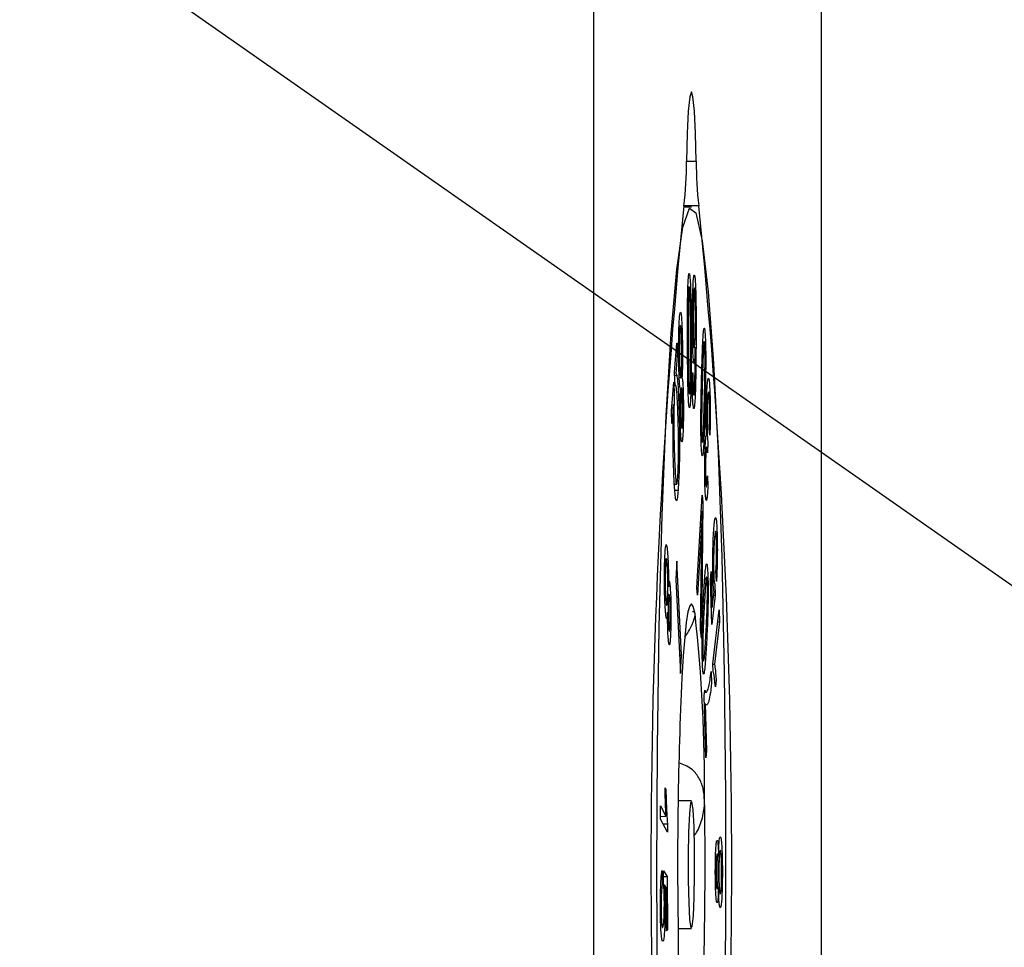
# Model space of a CAD drawing. Header units: millimetres. Extents: x 0 to 1262, y 0 to 420.
# Tile 29 of 99: x 411.81 to 416.8, y 188.74 to 193.44. Entities that reach past the tile are written whole.
import ezdxf

# ---------------------------------------------------------------- set-up
doc = ezdxf.new("R2010")
doc.units = ezdxf.units.MM
doc.layers.add('SLD-0', color=7, linetype='Continuous')
doc.styles.add('SLDTEXTSTYLE0', font='TXT', dxfattribs={"width": 0.75})
doc.styles.add('SLDTEXTSTYLE3', font='TXT', dxfattribs={"width": 0.666667})
doc.dimstyles.new('SLDDIMSTYLE6', dxfattribs={"dimtxt": 3.5, "dimasz": 3.2, "dimexe": 0, "dimexo": 0.0625, "dimgap": 0.875, "dimtad": 0, "dimtih": 1, "dimtoh": 1, "dimdec": 1, "dimlfac": 3, "dimrnd": 1e-09, "dimzin": 12, "dimdsep": 46, "dimtxsty": 'SLDTEXTSTYLE0', "dimblk1": 'NONE', "dimsah": 1, "dimcen": 0, "dimadec": 0, "dimazin": 3, "dimtfac": 1, "dimtdec": 1, "dimtmove": 0, "dimatfit": 3, "dimldrblk": 'NONE', "dimfxl": 1, "dimfrac": 2, "dimtolj": 1, "dimtzin": 12, "dimarcsym": 0})

# ---------------------------------------------------------------- blocks, each defined once
blk = doc.blocks.new('_D_13')
at = {"layer": 'SLD-0', "color": 250, "transparency": 16777216}
for p, q in [((402.5521, 200.5634), (404.1911, 199.4174)), ((404.1911, 199.4174), (423.6888, 185.7843)), ((423.6888, 185.7843), (440.1659, 185.7843))]:
    blk.add_line(p, q, dxfattribs=at)
blk.add_solid([(404.1911, 199.4174), (406.4985, 197.1329), (407.1288, 198.0344)], dxfattribs=at)
at = {"layer": 'SLD-0', "color": 250, "transparency": 16777216, "insert": (425.2763, 190.296), "char_height": 3.5, "attachment_point": 1, "style": 'SLDTEXTSTYLE3'}
blk.add_mtext('4 X M6', dxfattribs=at)
blk = doc.blocks.new('_None')

msp = doc.modelspace()

# ---------------------------------------------------------------- linework, layer by layer
at = {"color": 7, "linetype": 'Continuous', "lineweight": 25}
for p, q in [((415.871604, 364.313823), (415.871604, 174.000337)), ((414.718009, 357.62015), (414.718009, 180.694009)), ((415.18945, 192.722527), (415.239416, 192.722527)), ((415.214433, 192.490413), (415.175181, 192.490413)), ((415.25237, 192.495968), (415.176497, 192.495968)), ((415.19719, 192.086091), (415.203163, 192.085778)), ((415.204111, 192.085076), (415.203681, 192.085098)), ((415.160585, 191.885814), (415.160219, 191.885832)), ((415.129348, 191.6532), (415.140832, 191.799903)), ((415.140832, 191.799903), (415.14307, 191.735945)), ((415.194973, 191.805409), (415.198597, 191.805423)), ((415.276341, 191.784678), (415.271932, 191.784866)), ((415.14307, 191.735945), (415.135619, 191.645234)), ((415.135834, 191.736056), (415.14307, 191.735945)), ((415.131741, 191.584693), (415.129348, 191.6532)), ((415.218921, 191.650424), (415.222432, 191.65001)), ((415.113996, 191.45731), (415.125444, 191.603419)), ((415.125444, 191.603419), (415.127799, 191.536123)), ((415.129908, 191.637159), (415.140628, 191.637705)), ((415.153133, 191.625811), (415.159617, 191.62609)), ((415.161614, 191.626176), (415.166911, 191.626404)), ((415.137036, 191.581096), (415.135988, 191.581149)), ((415.166449, 191.572245), (415.166189, 191.572258)), ((415.123377, 191.488997), (415.1162, 191.39417)), ((415.120169, 191.536104), (415.127799, 191.536123)), ((415.1162, 191.39417), (415.113996, 191.45731)), ((415.123087, 191.474945), (415.12637, 191.474898)), ((415.308279, 191.33484), (415.305066, 191.365591)), ((415.298321, 191.298684), (415.295776, 191.244469)), ((415.295776, 191.244469), (415.295356, 191.251363)), ((415.2957, 191.128116), (415.298119, 191.076902)), ((415.128318, 191.085395), (415.138328, 191.085915)), ((415.130222, 191.055824), (415.147265, 191.055083)), ((415.242339, 190.560568), (415.26987, 191.030186)), ((415.273236, 190.992358), (415.265051, 190.305326)), ((415.267644, 190.992215), (415.273236, 190.992358)), ((415.26987, 191.030186), (415.273236, 190.992358)), ((415.265096, 190.948757), (415.26959, 190.947878)), ((415.265348, 190.867986), (415.245688, 190.522936)), ((415.260372, 190.868177), (415.265348, 190.867986)), ((415.261496, 190.345307), (415.267976, 190.838441)), ((415.140859, 190.69606), (415.13586, 190.603032)), ((415.165203, 190.218471), (415.140859, 190.69606)), ((415.310923, 190.599006), (415.314306, 190.642911)), ((415.314306, 190.642911), (415.320714, 190.46296)), ((415.341703, 190.592535), (415.339311, 190.646672)), ((415.13586, 190.603032), (415.160204, 190.125443)), ((415.288915, 190.604479), (415.28256, 190.604789)), ((415.318912, 190.374804), (415.310923, 190.599006)), ((415.095228, 190.569018), (415.106475, 190.569525)), ((415.245688, 190.522936), (415.242339, 190.560568)), ((415.333855, 190.581133), (415.33528, 190.523419)), ((415.33528, 190.523419), (415.318912, 190.374804)), ((415.320714, 190.46296), (415.329327, 190.539347)), ((415.327552, 190.523611), (415.33528, 190.523419)), ((415.315782, 190.462633), (415.320714, 190.46296)), ((415.323767, 190.174355), (415.355731, 190.449416)), ((415.355731, 190.449416), (415.357183, 190.387931)), ((415.265051, 190.305326), (415.261496, 190.345307)), ((415.357183, 190.387931), (415.33228, 190.17363)), ((415.348612, 190.388155), (415.357183, 190.387931)), ((415.155462, 190.21848), (415.165203, 190.218471)), ((415.160204, 190.125443), (415.165203, 190.218471)), ((415.324706, 190.134522), (415.323767, 190.174355)), ((415.323786, 190.173561), (415.33228, 190.17363)), ((415.314992, 190.136024), (415.316685, 190.074588)), ((415.339868, 190.091799), (415.336093, 190.059253)), ((415.279296, 190.01216), (415.282253, 190.041992)), ((415.287983, 189.698105), (415.279296, 190.01216)), ((415.281184, 190.031207), (415.289854, 190.031662)), ((415.280389, 189.972663), (415.285077, 189.972366)), ((415.285077, 189.972366), (415.291642, 189.734974)), ((415.28696, 189.735076), (415.291642, 189.734974)), ((415.291642, 189.734974), (415.287983, 189.698105)), ((415.081309, 189.546444), (415.085434, 189.538395)), ((415.05825, 189.388541), (415.058603, 189.455434)), ((415.058603, 189.455434), (415.085741, 189.403104)), ((415.214433, 189.48093), (415.147371, 189.48093)), ((415.058317, 189.401282), (415.085741, 189.403104)), ((415.093078, 189.321453), (415.05825, 189.388541)), ((415.093312, 189.364877), (415.093078, 189.321453)), ((415.066665, 189.127141), (415.067315, 189.057299)), ((415.073771, 189.061813), (415.074054, 189.125715)), ((415.073927, 189.096976), (415.092138, 189.09786)), ((415.074054, 189.125715), (415.092138, 189.09786)), ((415.092138, 189.09786), (415.093194, 188.827047)), ((415.088258, 189.038566), (415.078786, 189.054875)), ((415.089106, 188.821319), (415.088258, 189.038566)), ((415.089083, 188.827246), (415.093194, 188.827047)), ((415.093194, 188.827047), (415.089106, 188.821319)), ((415.147371, 188.83323), (415.214433, 188.83323))]:
    msp.add_line(p, q, dxfattribs=at)
at = {"color": 7, "linetype": 'Continuous', "lineweight": 25, "flags": 128}
for points in [[(415.239416, 192.722527), (415.235741, 192.86398), (415.229941, 192.976481), (415.222594, 193.048808), (415.214433, 193.073746), (415.206272, 193.048808), (415.198925, 192.976481), (415.193125, 192.86398), (415.18945, 192.722527)], [(415.171511, 192.387946), (415.204287, 192.484771), (415.23743, 192.461324), (415.269742, 192.318454), (415.300055, 192.061323), (415.327273, 191.699225), (415.350413, 191.245247), (415.368638, 190.715798), (415.38129, 190.130013), (415.387911, 189.509063), (415.388262, 188.875391), (415.382331, 188.251901)], [(415.043492, 188.491608), (415.03999, 189.121772), (415.042792, 189.753212), (415.051799, 190.363107), (415.066683, 190.929412), (415.086907, 191.431661), (415.111741, 191.8517), (415.140286, 192.174349), (415.171511, 192.387946)], [(415.233217, 190.429082), (415.224367, 190.465047), (415.215347, 190.478631), (415.206311, 190.469603), (415.197414, 190.438118), (415.188809, 190.384714), (415.180642, 190.310304), (415.173053, 190.216163), (415.166172, 190.1039)], [(415.218603, 188.843185), (415.224573, 188.897571), (415.228998, 188.991465), (415.231206, 189.110572), (415.230861, 189.236759), (415.228015, 189.350817), (415.223101, 189.435379), (415.216867, 189.477573), (415.210263, 189.470974), (415.204294, 189.416588), (415.199868, 189.322695), (415.19766, 189.203587), (415.198005, 189.0774), (415.200851, 188.963343), (415.205765, 188.87878), (415.211999, 188.836586), (415.218603, 188.843185)], [(415.070871, 189.36423), (415.07662, 189.364396), (415.093312, 189.364877)]]:
    msp.add_lwpolyline(points, dxfattribs=at)
at = {"color": 7, "linetype": 'Continuous', "lineweight": 25}
for centre, radius, start, end in [((413.504775, 192.705202), 1.684765, 352.86592, 0.589184), ((416.924091, 192.705202), 1.684765, 179.410816, 187.13408), ((448.468728, 189.15708), 33.459242, 174.2729373, 185.7270627), ((381.960138, 189.15708), 33.459242, 354.2729373, 5.7270627), ((407.169321, 189.543414), 8.112387, 359.5680943, 6.2677523), ((435.806754, 189.162963), 20.662018, 177.389877, 180.918083), ((394.622112, 189.151196), 20.662018, 357.389877, 0.918083), ((423.259545, 188.770746), 8.112387, 179.5680943, 186.2677523)]:
    msp.add_arc(centre, radius, start, end, dxfattribs=at)
for points, knots in [([(415.194983, 191.800317), (415.194909, 191.826943), (415.194684, 191.907334), (415.195162, 192.00853), (415.197166, 192.092307), (415.199167, 192.131965), (415.201305, 192.14952), (415.202582, 192.152214), (415.202999, 192.153094)], [0, 0, 0, 0, 0.18763089, 0.56650005, 0.69649027, 0.82783665, 0.94372094, 1, 1, 1, 1]), ([(415.202999, 192.153094), (415.203926, 192.15261), (415.205764, 192.151649), (415.208378, 192.123187), (415.210774, 192.071685), (415.212863, 191.96976), (415.213309, 191.883378), (415.213603, 191.826703)], [0, 0, 0, 0, 0.12289195, 0.24381915, 0.39132242, 0.60064475, 1, 1, 1, 1]), ([(415.219933, 191.937128), (415.220165, 191.963728), (415.220632, 192.017111), (415.222507, 192.081233), (415.22489, 192.125526), (415.227443, 192.146606), (415.229206, 192.146198), (415.230021, 192.146009)], [0, 0, 0, 0, 0.25517195, 0.51209752, 0.68202558, 0.85291827, 1, 1, 1, 1]), ([(415.230021, 192.146009), (415.23109, 192.141813), (415.233235, 192.133392), (415.235847, 192.089544), (415.237861, 192.022177), (415.238651, 191.923099), (415.238374, 191.847854), (415.238218, 191.805573)], [0, 0, 0, 0, 0.14729299, 0.29557201, 0.45898953, 0.69599647, 1, 1, 1, 1]), ([(415.203163, 192.085778), (415.202677, 192.084026), (415.201735, 192.080626), (415.200429, 192.059911), (415.199235, 192.02509), (415.198457, 191.965631), (415.198326, 191.890123), (415.198506, 191.833795), (415.198597, 191.805423)], [0, 0, 0, 0, 0.08701906, 0.16885561, 0.29466373, 0.47175882, 0.73392302, 1, 1, 1, 1]), ([(415.210018, 191.821599), (415.209893, 191.848218), (415.209644, 191.901494), (415.208972, 191.97462), (415.20787, 192.031757), (415.206407, 192.064836), (415.204997, 192.082441), (415.203872, 192.086088), (415.203265, 192.085823), (415.203163, 192.085778)], [0, 0, 0, 0, 0.24785058, 0.49606671, 0.68875265, 0.80342325, 0.89228266, 0.98186063, 1, 1, 1, 1]), ([(415.229646, 192.079148), (415.229108, 192.078928), (415.228092, 192.078512), (415.226503, 192.06112), (415.225065, 192.032827), (415.223935, 191.987898), (415.223676, 191.954121), (415.223531, 191.935179)], [0, 0, 0, 0, 0.14850693, 0.28067014, 0.50073683, 0.72000321, 1, 1, 1, 1]), ([(415.234694, 191.908651), (415.234738, 191.936132), (415.234806, 191.979179), (415.233516, 192.032599), (415.232036, 192.064215), (415.230572, 192.076431), (415.229833, 192.078599), (415.229646, 192.079148)], [0, 0, 0, 0, 0.37525962, 0.58781478, 0.80153911, 0.94977281, 1, 1, 1, 1]), ([(415.151059, 191.69021), (415.150627, 191.716215), (415.149854, 191.762649), (415.150326, 191.83324), (415.151789, 191.890917), (415.153876, 191.92753), (415.155369, 191.940552), (415.155878, 191.94499)], [0, 0, 0, 0, 0.26794157, 0.47841999, 0.68903629, 0.8940124, 1, 1, 1, 1]), ([(415.155878, 191.94499), (415.157109, 191.951729), (415.159326, 191.963863), (415.162615, 191.949295), (415.165336, 191.919259), (415.167406, 191.874776), (415.16826, 191.8392), (415.168656, 191.822733)], [0, 0, 0, 0, 0.23695094, 0.42670768, 0.61567002, 0.822109, 1, 1, 1, 1]), ([(415.165309, 191.797008), (415.16477, 191.817512), (415.163902, 191.850496), (415.161709, 191.879956), (415.159656, 191.891979), (415.158089, 191.88848), (415.157328, 191.883217), (415.157193, 191.882281)], [0, 0, 0, 0, 0.34407739, 0.5535201, 0.76354963, 0.95796586, 1, 1, 1, 1]), ([(415.227216, 191.705594), (415.226363, 191.709006), (415.224668, 191.715784), (415.222392, 191.751613), (415.220639, 191.802398), (415.219752, 191.868673), (415.219871, 191.913778), (415.219933, 191.937128)], [0, 0, 0, 0, 0.16479254, 0.32733863, 0.54874621, 0.76638508, 1, 1, 1, 1]), ([(415.223531, 191.935179), (415.223478, 191.907678), (415.223402, 191.867409), (415.224555, 191.818992), (415.225808, 191.792907), (415.227157, 191.779609), (415.227971, 191.777183), (415.228286, 191.776243)], [0, 0, 0, 0, 0.39810295, 0.58294132, 0.76862359, 0.91040851, 1, 1, 1, 1]), ([(415.228286, 191.776243), (415.228963, 191.77648), (415.23022, 191.776919), (415.231984, 191.796915), (415.233439, 191.826016), (415.234371, 191.866179), (415.234586, 191.894532), (415.234694, 191.908651)], [0, 0, 0, 0, 0.19046469, 0.35411799, 0.57116094, 0.7864443, 1, 1, 1, 1]), ([(415.157193, 191.882281), (415.156557, 191.875848), (415.15535, 191.863639), (415.154229, 191.831486), (415.153647, 191.794959), (415.153695, 191.755018), (415.154164, 191.729083), (415.154392, 191.716426)], [0, 0, 0, 0, 0.20919243, 0.39703349, 0.5775986, 0.7938688, 1, 1, 1, 1]), ([(415.26659, 191.631233), (415.267224, 191.654987), (415.269137, 191.726692), (415.272191, 191.810054), (415.27612, 191.864164), (415.278909, 191.880072), (415.281258, 191.874933), (415.282458, 191.864983), (415.282865, 191.861605)], [0, 0, 0, 0, 0.18642429, 0.56273585, 0.69356178, 0.82577077, 0.94085199, 1, 1, 1, 1]), ([(415.282865, 191.861605), (415.283684, 191.851956), (415.285292, 191.833), (415.286818, 191.781142), (415.287531, 191.710092), (415.286517, 191.60224), (415.284672, 191.524197), (415.283514, 191.475205)], [0, 0, 0, 0, 0.12654098, 0.24858756, 0.40221558, 0.62473334, 1, 1, 1, 1]), ([(415.162557, 191.631386), (415.163194, 191.637882), (415.164382, 191.64999), (415.165444, 191.682165), (415.166027, 191.718034), (415.166001, 191.758048), (415.165536, 191.784203), (415.165309, 191.797008)], [0, 0, 0, 0, 0.21079478, 0.39292673, 0.57239359, 0.79063671, 1, 1, 1, 1]), ([(415.168656, 191.822733), (415.169096, 191.796697), (415.169808, 191.754584), (415.16942, 191.693411), (415.168382, 191.65253), (415.167324, 191.633741), (415.166911, 191.626404)], [0, 0, 0, 0, 0.37936764, 0.61361094, 0.84912472, 1, 1, 1, 1]), ([(415.198882, 191.53436), (415.198164, 191.557677), (415.196731, 191.60421), (415.19555, 191.695463), (415.195194, 191.761212), (415.194983, 191.800317)], [0, 0, 0, 0, 0.28927825, 0.57729595, 1, 1, 1, 1]), ([(415.198597, 191.805423), (415.198719, 191.7788), (415.198965, 191.72552), (415.199625, 191.652757), (415.200711, 191.595873), (415.202156, 191.563016), (415.203552, 191.54525), (415.204703, 191.541127), (415.205343, 191.541467), (415.205484, 191.541542)], [0, 0, 0, 0, 0.24730308, 0.49493233, 0.68351994, 0.79869444, 0.88654853, 0.97499115, 1, 1, 1, 1]), ([(415.205484, 191.541542), (415.205962, 191.543247), (415.206889, 191.546559), (415.208188, 191.567043), (415.209366, 191.601393), (415.210141, 191.66062), (415.210278, 191.736115), (415.210105, 191.792964), (415.210018, 191.821599)], [0, 0, 0, 0, 0.08567378, 0.166413, 0.2932217, 0.46574339, 0.73089314, 1, 1, 1, 1]), ([(415.213603, 191.826703), (415.213675, 191.800081), (415.213894, 191.719706), (415.213424, 191.618367), (415.211408, 191.53463), (415.209425, 191.494666), (415.207281, 191.477255), (415.206008, 191.474536), (415.205583, 191.47363)], [0, 0, 0, 0, 0.18750653, 0.56610014, 0.69650756, 0.82829005, 0.94277041, 1, 1, 1, 1]), ([(415.238218, 191.805573), (415.238048, 191.779132), (415.237534, 191.699346), (415.236238, 191.597723), (415.233257, 191.518605), (415.230748, 191.482594), (415.228219, 191.468074), (415.226751, 191.469298), (415.226141, 191.469807)], [0, 0, 0, 0, 0.17687205, 0.53371154, 0.67396412, 0.81482655, 0.92304679, 1, 1, 1, 1]), ([(415.281235, 191.801219), (415.280777, 191.804339), (415.279886, 191.810407), (415.278225, 191.805351), (415.276284, 191.787203), (415.274018, 191.743326), (415.271912, 191.678251), (415.270555, 191.626845), (415.269871, 191.600945)], [0, 0, 0, 0, 0.08510732, 0.16554854, 0.29044569, 0.46424172, 0.73007559, 1, 1, 1, 1]), ([(415.280259, 191.505199), (415.280853, 191.529404), (415.282041, 191.577854), (415.283353, 191.647748), (415.283927, 191.708013), (415.283519, 191.750957), (415.282774, 191.780028), (415.281894, 191.794477), (415.281343, 191.800118), (415.281235, 191.801219)], [0, 0, 0, 0, 0.24632205, 0.49304909, 0.68497607, 0.80166189, 0.88972363, 0.97848423, 1, 1, 1, 1]), ([(415.234569, 191.780614), (415.233873, 191.763753), (415.232643, 191.733909), (415.229976, 191.706834), (415.228162, 191.706019), (415.227216, 191.705594)], [0, 0, 0, 0, 0.38323031, 0.67832138, 1, 1, 1, 1]), ([(415.23199, 191.599222), (415.232586, 191.623779), (415.23358, 191.664716), (415.234219, 191.72688), (415.234452, 191.762661), (415.234569, 191.780614)], [0, 0, 0, 0, 0.42757829, 0.71278051, 1, 1, 1, 1]), ([(415.159419, 191.568993), (415.1583, 191.571048), (415.156255, 191.574806), (415.153748, 191.607245), (415.152084, 191.646641), (415.151384, 191.676403), (415.151059, 191.69021)], [0, 0, 0, 0, 0.29689621, 0.54295635, 0.78798034, 1, 1, 1, 1]), ([(415.154392, 191.716426), (415.154829, 191.699096), (415.155594, 191.668671), (415.157577, 191.637656), (415.159549, 191.623565), (415.161292, 191.623175), (415.162193, 191.629026), (415.162557, 191.631386)], [0, 0, 0, 0, 0.2885657, 0.50661345, 0.7248176, 0.88900779, 1, 1, 1, 1]), ([(415.135619, 191.645234), (415.136318, 191.645435), (415.137505, 191.645777), (415.139182, 191.643153), (415.140145, 191.639526), (415.140628, 191.637705)], [0, 0, 0, 0, 0.41627324, 0.70696136, 1, 1, 1, 1]), ([(415.226141, 191.469807), (415.225154, 191.473566), (415.223365, 191.480375), (415.22125, 191.511793), (415.219701, 191.555527), (415.219023, 191.60417), (415.218948, 191.638012), (415.218921, 191.650424)], [0, 0, 0, 0, 0.22707906, 0.41120715, 0.59476003, 0.85137522, 1, 1, 1, 1]), ([(415.222432, 191.65001), (415.22247, 191.643378), (415.222546, 191.630109), (415.222766, 191.604004), (415.223214, 191.586179), (415.22351, 191.574423)], [0, 0, 0, 0, 0.2538574, 0.50791341, 1, 1, 1, 1]), ([(415.146532, 191.443446), (415.145694, 191.465045), (415.143815, 191.513451), (415.13977, 191.568463), (415.13537, 191.591999), (415.132694, 191.58661), (415.131741, 191.584693)], [0, 0, 0, 0, 0.24075862, 0.53958318, 0.83614498, 1, 1, 1, 1]), ([(415.140628, 191.637705), (415.141964, 191.628977), (415.145154, 191.608142), (415.148642, 191.552043), (415.150414, 191.505483), (415.15104, 191.489036)], [0, 0, 0, 0, 0.31799899, 0.75908201, 1, 1, 1, 1]), ([(415.166911, 191.626404), (415.167871, 191.623927), (415.169568, 191.619549), (415.171605, 191.592314), (415.17283, 191.561481), (415.173349, 191.539307), (415.173569, 191.529876)], [0, 0, 0, 0, 0.32301476, 0.57072135, 0.81741781, 1, 1, 1, 1]), ([(415.226711, 191.536354), (415.227269, 191.536358), (415.22839, 191.536366), (415.230071, 191.55349), (415.231201, 191.576594), (415.231799, 191.593769), (415.23199, 191.599222)], [0, 0, 0, 0, 0.25198389, 0.50597907, 0.84312697, 1, 1, 1, 1]), ([(415.262975, 191.361771), (415.262962, 191.388815), (415.262935, 191.44279), (415.264308, 191.533767), (415.265735, 191.594723), (415.26659, 191.631233)], [0, 0, 0, 0, 0.28710977, 0.57300864, 1, 1, 1, 1]), ([(415.269871, 191.600945), (415.269278, 191.576735), (415.268092, 191.528276), (415.266769, 191.458576), (415.26619, 191.39874), (415.266573, 191.355869), (415.267324, 191.326786), (415.26822, 191.311594), (415.268797, 191.305673), (415.268924, 191.304369)], [0, 0, 0, 0, 0.24545744, 0.49129742, 0.68145748, 0.79566882, 0.88496385, 0.97465322, 1, 1, 1, 1]), ([(415.292324, 191.528503), (415.29324, 191.549352), (415.294905, 191.587271), (415.298344, 191.618732), (415.301628, 191.626776), (415.304509, 191.615925), (415.305968, 191.598486), (415.30661, 191.590812)], [0, 0, 0, 0, 0.25965543, 0.47223918, 0.68462554, 0.86121579, 1, 1, 1, 1]), ([(415.30661, 191.590812), (415.307485, 191.57602), (415.309095, 191.548812), (415.310157, 191.491631), (415.310308, 191.433615), (415.309589, 191.379808), (415.308669, 191.348222), (415.308279, 191.33484)], [0, 0, 0, 0, 0.2316017, 0.42597374, 0.61946178, 0.83877411, 1, 1, 1, 1]), ([(415.158105, 191.414397), (415.157788, 191.433246), (415.157243, 191.465609), (415.157551, 191.514055), (415.158395, 191.546829), (415.15915, 191.563177), (415.159419, 191.568993)], [0, 0, 0, 0, 0.35334079, 0.60665093, 0.86004884, 1, 1, 1, 1]), ([(415.163781, 191.568376), (415.163294, 191.563541), (415.162314, 191.553816), (415.1614, 191.527711), (415.160933, 191.498256), (415.160961, 191.467878), (415.1613, 191.44863), (415.161461, 191.439466)], [0, 0, 0, 0, 0.20478814, 0.41191119, 0.59934295, 0.80925234, 1, 1, 1, 1]), ([(415.170245, 191.501888), (415.169845, 191.51742), (415.169188, 191.542887), (415.167512, 191.566463), (415.165891, 191.576518), (415.164599, 191.573666), (415.163942, 191.569419), (415.163781, 191.568376)], [0, 0, 0, 0, 0.32679305, 0.53582781, 0.7454804, 0.93746608, 1, 1, 1, 1]), ([(415.22351, 191.574423), (415.223725, 191.569141), (415.224226, 191.556855), (415.225299, 191.541643), (415.226235, 191.538135), (415.226711, 191.536354)], [0, 0, 0, 0, 0.27068713, 0.62962663, 1, 1, 1, 1]), ([(415.304561, 191.534958), (415.303932, 191.541696), (415.302747, 191.554387), (415.30071, 191.554241), (415.298742, 191.544399), (415.296868, 191.521799), (415.295909, 191.498947), (415.295426, 191.487441)], [0, 0, 0, 0, 0.20266468, 0.38170081, 0.56404646, 0.78051079, 1, 1, 1, 1]), ([(415.122016, 191.405071), (415.122178, 191.419331), (415.122421, 191.440816), (415.122945, 191.468434), (415.123233, 191.482138), (415.123377, 191.488997)], [0, 0, 0, 0, 0.4964621, 0.74801138, 1, 1, 1, 1]), ([(415.127799, 191.536123), (415.12763, 191.530279), (415.127292, 191.518589), (415.126783, 191.498377), (415.126521, 191.483469), (415.12637, 191.474898)], [0, 0, 0, 0, 0.29819256, 0.59653497, 1, 1, 1, 1]), ([(415.15104, 191.489036), (415.151756, 191.465936), (415.15355, 191.40805), (415.154705, 191.311252), (415.15403, 191.211545), (415.151835, 191.130374), (415.149254, 191.081909), (415.147594, 191.059527), (415.147265, 191.055083)], [0, 0, 0, 0, 0.16290628, 0.4082098, 0.58615372, 0.76399978, 0.95314008, 1, 1, 1, 1]), ([(415.167913, 191.373896), (415.168392, 191.378721), (415.169354, 191.388416), (415.170251, 191.414429), (415.170738, 191.444408), (415.17074, 191.474767), (415.170394, 191.493719), (415.170245, 191.501888)], [0, 0, 0, 0, 0.20377619, 0.40953588, 0.60045959, 0.82776628, 1, 1, 1, 1]), ([(415.173569, 191.529876), (415.173983, 191.503402), (415.17467, 191.459424), (415.173925, 191.396298), (415.172491, 191.349788), (415.170706, 191.323795), (415.169565, 191.314116), (415.169247, 191.311418)], [0, 0, 0, 0, 0.31223451, 0.51870152, 0.72519705, 0.92339318, 1, 1, 1, 1]), ([(415.205583, 191.47363), (415.204587, 191.474063), (415.202649, 191.474905), (415.20033, 191.50119), (415.199307, 191.524607), (415.198882, 191.53436)], [0, 0, 0, 0, 0.38127696, 0.74229553, 1, 1, 1, 1]), ([(415.268924, 191.304369), (415.269391, 191.301302), (415.270303, 191.295302), (415.271972, 191.30077), (415.27392, 191.320103), (415.276157, 191.36439), (415.278257, 191.429117), (415.279589, 191.479716), (415.280259, 191.505199)], [0, 0, 0, 0, 0.08649737, 0.16921872, 0.29237537, 0.47235822, 0.73426662, 1, 1, 1, 1]), ([(415.291624, 191.334313), (415.291136, 191.348302), (415.290185, 191.375566), (415.290059, 191.429516), (415.290765, 191.481843), (415.291828, 191.513646), (415.292324, 191.528503)], [0, 0, 0, 0, 0.2367794, 0.4614651, 0.7484274, 1, 1, 1, 1]), ([(415.305066, 191.365591), (415.305647, 191.390423), (415.306546, 191.428811), (415.306557, 191.481298), (415.305849, 191.51237), (415.305092, 191.527114), (415.304636, 191.533859), (415.304561, 191.534958)], [0, 0, 0, 0, 0.4350113, 0.67247245, 0.8217523, 0.97093962, 1, 1, 1, 1]), ([(415.12637, 191.474898), (415.126118, 191.448259), (415.125532, 191.386266), (415.126561, 191.296213), (415.128183, 191.242412), (415.12887, 191.219606)], [0, 0, 0, 0, 0.30269634, 0.70441125, 1, 1, 1, 1]), ([(415.149474, 191.239009), (415.149515, 191.266162), (415.149606, 191.327672), (415.148091, 191.396164), (415.146837, 191.434203), (415.146532, 191.443446)], [0, 0, 0, 0, 0.37433143, 0.84796587, 1, 1, 1, 1]), ([(415.161461, 191.439466), (415.16177, 191.427253), (415.162348, 191.404462), (415.163855, 191.380147), (415.16543, 191.368329), (415.166851, 191.367292), (415.167595, 191.371917), (415.167913, 191.373896)], [0, 0, 0, 0, 0.26035478, 0.48587631, 0.71164136, 0.87659627, 1, 1, 1, 1]), ([(415.283514, 191.475205), (415.282881, 191.451437), (415.280972, 191.379694), (415.277912, 191.296417), (415.273986, 191.242305), (415.271197, 191.226075), (415.268835, 191.23085), (415.267629, 191.240943), (415.267223, 191.244339)], [0, 0, 0, 0, 0.18626086, 0.56221579, 0.69283852, 0.82486595, 0.94106861, 1, 1, 1, 1]), ([(415.295426, 191.487441), (415.294822, 191.468196), (415.293866, 191.437793), (415.293769, 191.389091), (415.294308, 191.35259), (415.29525, 191.330327), (415.295871, 191.321124), (415.296013, 191.319031)], [0, 0, 0, 0, 0.35153917, 0.55533963, 0.7597944, 0.94537754, 1, 1, 1, 1]), ([(415.125047, 191.157658), (415.124327, 191.180698), (415.122641, 191.234659), (415.121617, 191.321649), (415.121902, 191.381286), (415.122016, 191.405071)], [0, 0, 0, 0, 0.30938389, 0.72455985, 1, 1, 1, 1]), ([(415.169247, 191.311418), (415.168184, 191.305457), (415.166256, 191.294641), (415.163372, 191.30669), (415.160961, 191.332485), (415.159157, 191.370568), (415.15843, 191.400881), (415.158105, 191.414397)], [0, 0, 0, 0, 0.23686614, 0.42970453, 0.62181381, 0.83137075, 1, 1, 1, 1]), ([(415.267223, 191.244339), (415.26635, 191.254555), (415.264664, 191.274257), (415.263366, 191.319774), (415.263088, 191.349592), (415.262975, 191.361771)], [0, 0, 0, 0, 0.38917458, 0.75051883, 1, 1, 1, 1]), ([(415.284239, 191.267788), (415.285093, 191.286012), (415.286506, 191.316159), (415.289273, 191.335455), (415.290863, 191.334683), (415.291624, 191.334313)], [0, 0, 0, 0, 0.44329862, 0.73331487, 1, 1, 1, 1]), ([(415.296013, 191.319031), (415.296312, 191.315526), (415.296823, 191.309525), (415.29761, 191.303277), (415.298084, 191.300218), (415.298321, 191.298684)], [0, 0, 0, 0, 0.41195277, 0.70518245, 1, 1, 1, 1]), ([(415.145179, 191.1181), (415.145742, 191.126011), (415.147173, 191.146086), (415.148862, 191.186961), (415.149287, 191.223102), (415.149474, 191.239009)], [0, 0, 0, 0, 0.2669542, 0.67736527, 1, 1, 1, 1]), ([(415.285726, 191.032703), (415.28493, 191.046148), (415.283389, 191.072196), (415.282381, 191.126708), (415.282237, 191.182049), (415.282963, 191.230341), (415.283875, 191.257089), (415.284239, 191.267788)], [0, 0, 0, 0, 0.22800437, 0.44174546, 0.63667012, 0.85467545, 1, 1, 1, 1]), ([(415.295356, 191.251363), (415.294751, 191.258501), (415.293622, 191.271838), (415.291661, 191.277092), (415.289866, 191.270213), (415.288286, 191.252246), (415.287533, 191.234579), (415.287146, 191.225499)], [0, 0, 0, 0, 0.22610985, 0.42244347, 0.61923743, 0.80428916, 1, 1, 1, 1]), ([(415.12887, 191.219606), (415.129731, 191.198462), (415.131765, 191.148522), (415.135374, 191.097888), (415.139254, 191.080791), (415.142409, 191.087916), (415.144235, 191.107813), (415.145179, 191.1181)], [0, 0, 0, 0, 0.21907554, 0.51745184, 0.67447481, 0.83171456, 1, 1, 1, 1]), ([(415.287146, 191.225499), (415.286678, 191.210525), (415.285922, 191.186341), (415.285849, 191.147209), (415.286312, 191.116616), (415.28712, 191.098114), (415.287649, 191.090086), (415.287762, 191.088359)], [0, 0, 0, 0, 0.33492833, 0.54093838, 0.74727263, 0.94563069, 1, 1, 1, 1]), ([(415.133618, 191.020575), (415.132342, 191.032179), (415.130134, 191.052265), (415.127267, 191.100493), (415.125851, 191.136973), (415.125047, 191.157658)], [0, 0, 0, 0, 0.37201328, 0.64393147, 1, 1, 1, 1]), ([(415.287762, 191.088359), (415.288274, 191.082756), (415.289272, 191.071811), (415.291107, 191.071014), (415.293143, 191.084002), (415.294632, 191.106843), (415.295486, 191.123843), (415.2957, 191.128116)], [0, 0, 0, 0, 0.19331139, 0.37754929, 0.58931729, 0.89675761, 1, 1, 1, 1]), ([(415.147265, 191.055083), (415.146048, 191.041393), (415.143607, 191.013928), (415.13923, 190.996936), (415.135827, 191.005737), (415.133988, 191.018091), (415.133618, 191.020575)], [0, 0, 0, 0, 0.29464569, 0.59110986, 0.91777111, 1, 1, 1, 1]), ([(415.298119, 191.076902), (415.297079, 191.058498), (415.295291, 191.026857), (415.292023, 191.00254), (415.289029, 191.001622), (415.286935, 191.017144), (415.285959, 191.029709), (415.285726, 191.032703)], [0, 0, 0, 0, 0.30489848, 0.52419356, 0.74463308, 0.93914597, 1, 1, 1, 1]), ([(415.26959, 190.947878), (415.269106, 190.938243), (415.268177, 190.91974), (415.26676, 190.893144), (415.265819, 190.876374), (415.265348, 190.867986)], [0, 0, 0, 0, 0.3518999, 0.6758565, 1, 1, 1, 1]), ([(415.267976, 190.838441), (415.268151, 190.851366), (415.268487, 190.876174), (415.269027, 190.912651), (415.269402, 190.936134), (415.26959, 190.947878)], [0, 0, 0, 0, 0.35225205, 0.67606999, 1, 1, 1, 1]), ([(415.32881, 190.863023), (415.330026, 190.876792), (415.332464, 190.904418), (415.33637, 190.918513), (415.339776, 190.912691), (415.34242, 190.889358), (415.343821, 190.8619), (415.344458, 190.845198), (415.344573, 190.842193)], [0, 0, 0, 0, 0.2396244, 0.48075343, 0.66376685, 0.81535565, 0.96678016, 1, 1, 1, 1]), ([(415.324481, 190.601124), (415.324019, 190.6177), (415.323111, 190.650223), (415.323092, 190.706177), (415.323866, 190.761717), (415.32574, 190.818119), (415.327722, 190.847105), (415.32881, 190.863023)], [0, 0, 0, 0, 0.18228545, 0.35765644, 0.53377261, 0.74397887, 1, 1, 1, 1]), ([(415.341697, 190.803541), (415.34125, 190.813387), (415.340409, 190.831885), (415.338437, 190.846364), (415.336053, 190.849154), (415.333466, 190.835352), (415.331905, 190.81675), (415.331177, 190.808064)], [0, 0, 0, 0, 0.17289585, 0.32481691, 0.52792349, 0.77956927, 1, 1, 1, 1]), ([(415.344573, 190.842193), (415.345143, 190.822208), (415.34618, 190.785819), (415.346206, 190.724813), (415.345331, 190.670177), (415.343697, 190.6256), (415.342309, 190.602589), (415.341703, 190.592535)], [0, 0, 0, 0, 0.23786812, 0.43309233, 0.62779462, 0.83738032, 1, 1, 1, 1]), ([(415.331177, 190.808064), (415.330041, 190.790957), (415.328359, 190.765613), (415.327213, 190.715828), (415.327033, 190.676913), (415.327503, 190.646563), (415.327991, 190.631442), (415.328144, 190.626706)], [0, 0, 0, 0, 0.38158479, 0.56531136, 0.7497362, 0.92162377, 1, 1, 1, 1]), ([(415.339311, 190.646672), (415.340152, 190.662343), (415.341467, 190.686851), (415.342433, 190.730984), (415.342594, 190.769793), (415.341994, 190.792361), (415.341697, 190.803541)], [0, 0, 0, 0, 0.37210023, 0.58190659, 0.79288107, 1, 1, 1, 1]), ([(415.079342, 190.693481), (415.080102, 190.713023), (415.081476, 190.748322), (415.084551, 190.77509), (415.087647, 190.78234), (415.09069, 190.771368), (415.09248, 190.753061), (415.093326, 190.744417)], [0, 0, 0, 0, 0.23672567, 0.42759776, 0.61793716, 0.81962347, 1, 1, 1, 1]), ([(415.093326, 190.744417), (415.094506, 190.728909), (415.09642, 190.703749), (415.098032, 190.650099), (415.098491, 190.605877), (415.098245, 190.579144), (415.098153, 190.569082)], [0, 0, 0, 0, 0.38098635, 0.61810088, 0.85626046, 1, 1, 1, 1]), ([(415.083591, 190.436341), (415.082422, 190.452026), (415.080333, 190.480059), (415.078471, 190.541845), (415.077824, 190.604373), (415.078325, 190.657027), (415.079082, 190.684155), (415.079342, 190.693481)], [0, 0, 0, 0, 0.26927778, 0.48126584, 0.69355319, 0.89465083, 1, 1, 1, 1]), ([(415.091493, 190.68556), (415.090595, 190.694245), (415.08902, 190.709483), (415.08646, 190.711187), (415.084457, 190.699455), (415.083083, 190.679753), (415.082568, 190.665023), (415.082362, 190.65914)], [0, 0, 0, 0, 0.2906917, 0.51003976, 0.72991921, 0.89212201, 1, 1, 1, 1]), ([(415.082362, 190.65914), (415.082062, 190.646663), (415.081487, 190.622787), (415.081636, 190.583939), (415.082348, 190.548758), (415.083637, 190.51801), (415.084811, 190.50315), (415.085403, 190.495657)], [0, 0, 0, 0, 0.20989149, 0.40165468, 0.58403072, 0.79024191, 1, 1, 1, 1]), ([(415.094554, 190.522734), (415.094853, 190.535304), (415.095411, 190.558834), (415.095209, 190.599396), (415.094406, 190.636805), (415.093031, 190.666256), (415.091955, 190.679759), (415.091493, 190.68556)], [0, 0, 0, 0, 0.21181741, 0.39650898, 0.61638365, 0.83522443, 1, 1, 1, 1]), ([(415.277776, 190.533611), (415.278814, 190.551432), (415.281947, 190.605225), (415.286371, 190.661948), (415.291056, 190.685473), (415.293963, 190.681439), (415.296069, 190.660469), (415.297006, 190.642827), (415.297326, 190.636805)], [0, 0, 0, 0, 0.18618119, 0.56199417, 0.69280788, 0.82502276, 0.94027427, 1, 1, 1, 1]), ([(415.098153, 190.569082), (415.099084, 190.579023), (415.100683, 190.596103), (415.103308, 190.595274), (415.105125, 190.583788), (415.106127, 190.5732), (415.106475, 190.569525)], [0, 0, 0, 0, 0.35560251, 0.61097279, 0.86497486, 1, 1, 1, 1]), ([(415.294674, 190.591704), (415.294305, 190.597728), (415.293586, 190.609466), (415.291965, 190.616064), (415.289861, 190.612755), (415.286923, 190.588376), (415.283686, 190.54213), (415.281416, 190.502662), (415.280271, 190.482762)], [0, 0, 0, 0, 0.08485067, 0.16533057, 0.28575028, 0.45511377, 0.72525633, 1, 1, 1, 1]), ([(415.288173, 190.32178), (415.28918, 190.340327), (415.291196, 190.377445), (415.29376, 190.433672), (415.295426, 190.486174), (415.295857, 190.529107), (415.295715, 190.561152), (415.295164, 190.580712), (415.294756, 190.589867), (415.294674, 190.591704)], [0, 0, 0, 0, 0.24594926, 0.49220391, 0.68682721, 0.80144633, 0.88924873, 0.97778161, 1, 1, 1, 1]), ([(415.297326, 190.636805), (415.297916, 190.621954), (415.299073, 190.592832), (415.29951, 190.533102), (415.298791, 190.460915), (415.295779, 190.367939), (415.292609, 190.308199), (415.290648, 190.271259)], [0, 0, 0, 0, 0.12811801, 0.25124445, 0.40686546, 0.63323075, 1, 1, 1, 1]), ([(415.329327, 190.539347), (415.328751, 190.542857), (415.327257, 190.55196), (415.325563, 190.573961), (415.32473, 190.594874), (415.324481, 190.601124)], [0, 0, 0, 0, 0.30555667, 0.7924861, 1, 1, 1, 1]), ([(415.328144, 190.626706), (415.328614, 190.616358), (415.329525, 190.596268), (415.33148, 190.58131), (415.332948, 190.579511), (415.333732, 190.580913), (415.333855, 190.581133)], [0, 0, 0, 0, 0.32735278, 0.63549341, 0.9426878, 1, 1, 1, 1]), ([(415.106475, 190.569525), (415.107456, 190.5564), (415.109217, 190.532832), (415.110766, 190.480509), (415.111333, 190.427184), (415.110911, 190.380597), (415.110221, 190.355925), (415.109966, 190.346817)], [0, 0, 0, 0, 0.26136584, 0.46932225, 0.67717537, 0.88081591, 1, 1, 1, 1]), ([(415.085403, 190.495657), (415.086308, 190.486953), (415.08789, 190.471725), (415.090453, 190.470344), (415.09247, 190.482129), (415.09383, 190.502287), (415.094352, 190.517031), (415.094554, 190.522734)], [0, 0, 0, 0, 0.29166074, 0.51031741, 0.72909547, 0.89521817, 1, 1, 1, 1]), ([(415.104729, 190.509), (415.10385, 190.517171), (415.102464, 190.53005), (415.100349, 190.527954), (415.098817, 190.516314), (415.097938, 190.499663), (415.097584, 190.489234), (415.097506, 190.486945)], [0, 0, 0, 0, 0.3529008, 0.55619628, 0.76019483, 0.94736002, 1, 1, 1, 1]), ([(415.106936, 190.380829), (415.107162, 190.389981), (415.107615, 190.408381), (415.107504, 190.440895), (415.106882, 190.47215), (415.105827, 190.495066), (415.105028, 190.505205), (415.104729, 190.509)], [0, 0, 0, 0, 0.20008495, 0.40231487, 0.632473, 0.8624477, 1, 1, 1, 1]), ([(415.269321, 190.30683), (415.269815, 190.332174), (415.270802, 190.382763), (415.273811, 190.458124), (415.27629, 190.505319), (415.277776, 190.533611)], [0, 0, 0, 0, 0.28679281, 0.57246575, 1, 1, 1, 1]), ([(415.097506, 190.486945), (415.097275, 190.477489), (415.096811, 190.458486), (415.096917, 190.427221), (415.097483, 190.398284), (415.098474, 190.374661), (415.099348, 190.363488), (415.099756, 190.358285)], [0, 0, 0, 0, 0.20471216, 0.41142261, 0.60133911, 0.81433839, 1, 1, 1, 1]), ([(415.233217, 190.429082), (415.231754, 190.434733), (415.230113, 190.44107), (415.221749, 190.43844), (415.220843, 190.438156)], [0, 0, 0, 0, 0.89169183, 1, 1, 1, 1]), ([(415.280271, 190.482762), (415.279265, 190.464194), (415.277252, 190.427034), (415.274676, 190.371028), (415.27302, 190.318654), (415.272573, 190.275858), (415.272724, 190.243879), (415.273271, 190.22372), (415.273697, 190.214263), (415.273793, 190.212118)], [0, 0, 0, 0, 0.24516665, 0.4906526, 0.68419937, 0.79748122, 0.88550107, 0.97402819, 1, 1, 1, 1]), ([(415.094041, 190.437063), (415.093015, 190.425128), (415.091172, 190.40371), (415.088021, 190.40251), (415.085565, 190.415729), (415.084168, 190.430316), (415.083591, 190.436341)], [0, 0, 0, 0, 0.31832597, 0.57123997, 0.82290425, 1, 1, 1, 1]), ([(415.097897, 190.29972), (415.09705, 190.310938), (415.095595, 190.33023), (415.094309, 190.372192), (415.093943, 190.407834), (415.094016, 190.429442), (415.094041, 190.437063)], [0, 0, 0, 0, 0.35305884, 0.60722088, 0.8614725, 1, 1, 1, 1]), ([(415.181385, 190.310853), (415.18796, 190.32067), (415.208353, 190.351118), (415.228303, 190.394368), (415.234611, 190.420249), (415.233314, 190.428465), (415.233217, 190.429082)], [0, 0, 0, 0, 0.185689, 0.57588299, 0.96812133, 1, 1, 1, 1]), ([(415.109966, 190.346817), (415.109304, 190.329557), (415.108105, 190.298334), (415.105398, 190.274892), (415.102671, 190.267909), (415.100072, 190.277647), (415.098566, 190.29293), (415.097897, 190.29972)], [0, 0, 0, 0, 0.24042275, 0.43493638, 0.62856543, 0.8349609, 1, 1, 1, 1]), ([(415.099756, 190.358285), (415.10039, 190.352178), (415.101578, 190.340737), (415.103559, 190.338998), (415.105208, 190.348022), (415.106337, 190.364049), (415.106765, 190.376033), (415.106936, 190.380829)], [0, 0, 0, 0, 0.26143871, 0.48984305, 0.71869013, 0.88739945, 1, 1, 1, 1]), ([(415.271073, 190.1678), (415.270441, 190.183612), (415.269223, 190.214075), (415.268896, 190.26567), (415.2692, 190.295154), (415.269321, 190.30683)], [0, 0, 0, 0, 0.3946089, 0.7602649, 1, 1, 1, 1]), ([(415.273793, 190.212118), (415.274145, 190.206345), (415.274849, 190.194808), (415.276466, 190.187939), (415.278608, 190.191583), (415.281554, 190.216632), (415.284779, 190.26295), (415.287035, 190.302065), (415.288173, 190.32178)], [0, 0, 0, 0, 0.0812964, 0.16243102, 0.28573853, 0.45845044, 0.72703734, 1, 1, 1, 1]), ([(415.290648, 190.271259), (415.289611, 190.253431), (415.286479, 190.199622), (415.282054, 190.142749), (415.277361, 190.119227), (415.274439, 190.123084), (415.272329, 190.144192), (415.27139, 190.161836), (415.271073, 190.1678)], [0, 0, 0, 0, 0.18594303, 0.56123155, 0.69246729, 0.82508372, 0.94086916, 1, 1, 1, 1]), ([(415.33228, 190.17363), (415.333589, 190.163727), (415.335601, 190.148511), (415.338097, 190.119139), (415.339276, 190.100942), (415.339868, 190.091799)], [0, 0, 0, 0, 0.48122957, 0.73936517, 1, 1, 1, 1]), ([(415.282253, 190.041992), (415.283641, 190.038492), (415.287813, 190.027973), (415.294842, 190.034506), (415.304557, 190.059705), (415.311088, 190.107469), (415.314992, 190.136024)], [0, 0, 0, 0, 0.125293, 0.37643851, 0.6272031, 1, 1, 1, 1]), ([(415.336093, 190.059253), (415.33491, 190.073668), (415.332626, 190.10152), (415.328754, 190.129036), (415.326076, 190.132666), (415.324706, 190.134522)], [0, 0, 0, 0, 0.3438515, 0.66434385, 1, 1, 1, 1]), ([(415.316685, 190.074588), (415.315412, 190.063448), (415.311589, 190.03), (415.304819, 189.993876), (415.295518, 189.961773), (415.288893, 189.968495), (415.285077, 189.972366)], [0, 0, 0, 0, 0.12945563, 0.38866201, 0.64786666, 1, 1, 1, 1]), ([(415.281477, 189.482262), (415.279847, 189.50303), (415.276461, 189.546167), (415.252686, 189.601457), (415.212501, 189.650926), (415.173355, 189.66523), (415.150818, 189.673466)], [0, 0, 0, 0, 0.20499091, 0.42578154, 0.66941998, 1, 1, 1, 1]), ([(415.085741, 189.403104), (415.084865, 189.424197), (415.08352, 189.456595), (415.082136, 189.505947), (415.081586, 189.532904), (415.081309, 189.546444)], [0, 0, 0, 0, 0.4815128, 0.73958464, 1, 1, 1, 1]), ([(415.085434, 189.538395), (415.086078, 189.514575), (415.087255, 189.471096), (415.08985, 189.410121), (415.092061, 189.381227), (415.093312, 189.364877)], [0, 0, 0, 0, 0.34468697, 0.62918009, 1, 1, 1, 1]), ([(415.229138, 189.304652), (415.233177, 189.309982), (415.252042, 189.334886), (415.272672, 189.394913), (415.281679, 189.451517), (415.281492, 189.480112), (415.281477, 189.482262)], [0, 0, 0, 0, 0.11544676, 0.5393008, 0.96537552, 1, 1, 1, 1]), ([(415.352147, 189.19812), (415.352667, 189.216646), (415.353622, 189.250657), (415.356092, 189.282439), (415.358638, 189.29746), (415.36037, 189.298379), (415.361197, 189.298817)], [0, 0, 0, 0, 0.29166217, 0.53542974, 0.77811603, 1, 1, 1, 1]), ([(415.361197, 189.298817), (415.362619, 189.296448), (415.365176, 189.292186), (415.368418, 189.255775), (415.370642, 189.207232), (415.371562, 189.156707), (415.371611, 189.126337), (415.371627, 189.116322)], [0, 0, 0, 0, 0.26846882, 0.48288876, 0.69755663, 0.90026422, 1, 1, 1, 1]), ([(415.335974, 189.123999), (415.33609, 189.144612), (415.336303, 189.182137), (415.337936, 189.228109), (415.340072, 189.260574), (415.342609, 189.278486), (415.344382, 189.279809), (415.345203, 189.280422)], [0, 0, 0, 0, 0.23293642, 0.42404401, 0.61458428, 0.82159462, 1, 1, 1, 1]), ([(415.345203, 189.280422), (415.346247, 189.278716), (415.348026, 189.275809), (415.350249, 189.251647), (415.351469, 189.224109), (415.351971, 189.204875), (415.352147, 189.19812)], [0, 0, 0, 0, 0.3585355, 0.61078578, 0.86330322, 1, 1, 1, 1]), ([(415.345128, 189.211809), (415.344418, 189.211046), (415.343107, 189.209636), (415.341367, 189.192883), (415.340212, 189.170021), (415.339585, 189.145517), (415.339522, 189.130241), (415.339494, 189.123488)], [0, 0, 0, 0, 0.26143922, 0.48272105, 0.70424304, 0.86925258, 1, 1, 1, 1]), ([(415.350453, 189.121652), (415.350406, 189.132077), (415.350311, 189.153031), (415.349401, 189.179103), (415.348143, 189.198904), (415.346663, 189.209995), (415.345607, 189.211244), (415.345128, 189.211809)], [0, 0, 0, 0, 0.20484494, 0.41176851, 0.59984407, 0.81864018, 1, 1, 1, 1]), ([(415.361182, 189.230078), (415.360174, 189.22899), (415.358402, 189.22708), (415.356135, 189.20378), (415.354703, 189.174141), (415.354043, 189.143708), (415.353983, 189.125987), (415.353959, 189.118974)], [0, 0, 0, 0, 0.29052144, 0.51019043, 0.73039721, 0.89330889, 1, 1, 1, 1]), ([(415.368102, 189.117227), (415.368035, 189.13092), (415.367908, 189.157027), (415.366769, 189.189142), (415.365249, 189.212842), (415.363326, 189.227527), (415.361907, 189.229215), (415.361182, 189.230078)], [0, 0, 0, 0, 0.20982081, 0.40004391, 0.58111312, 0.78592463, 1, 1, 1, 1]), ([(415.057627, 188.93815), (415.057658, 188.961037), (415.057715, 189.002344), (415.059272, 189.05511), (415.06142, 189.093673), (415.064003, 189.117149), (415.065835, 189.124023), (415.066665, 189.127141)], [0, 0, 0, 0, 0.2389015, 0.43117471, 0.62280158, 0.8289432, 1, 1, 1, 1]), ([(415.344839, 188.964199), (415.343401, 188.967074), (415.341014, 188.971844), (415.33826, 189.009296), (415.33657, 189.052481), (415.336009, 189.093817), (415.335981, 189.117531), (415.335974, 189.123999)], [0, 0, 0, 0, 0.31299654, 0.51946072, 0.7258489, 0.92522709, 1, 1, 1, 1]), ([(415.339494, 189.123488), (415.339544, 189.113175), (415.339644, 189.092445), (415.340559, 189.06672), (415.341818, 189.046739), (415.343278, 189.035213), (415.344322, 189.034033), (415.344772, 189.033524)], [0, 0, 0, 0, 0.2045609, 0.41118461, 0.60113944, 0.82787116, 1, 1, 1, 1]), ([(415.344772, 189.033524), (415.345685, 189.034621), (415.347169, 189.036407), (415.34894, 189.057002), (415.350044, 189.081522), (415.350395, 189.105304), (415.350442, 189.118508), (415.350453, 189.121652)], [0, 0, 0, 0, 0.33051938, 0.53758899, 0.74490058, 0.93925896, 1, 1, 1, 1]), ([(415.353959, 189.118974), (415.354027, 189.105283), (415.354159, 189.079143), (415.355419, 189.045363), (415.357159, 189.02068), (415.35911, 189.00882), (415.36037, 189.007508), (415.360881, 189.006977)], [0, 0, 0, 0, 0.21078998, 0.40245258, 0.62466167, 0.84786678, 1, 1, 1, 1]), ([(415.371627, 189.116322), (415.371491, 189.092865), (415.371242, 189.050175), (415.369361, 188.998213), (415.366917, 188.961426), (415.36395, 188.940579), (415.361846, 188.939084), (415.360836, 188.938366)], [0, 0, 0, 0, 0.22927955, 0.41726553, 0.6045402, 0.81003368, 1, 1, 1, 1]), ([(415.360881, 189.006977), (415.362104, 189.008635), (415.364051, 189.011274), (415.366296, 189.039492), (415.367648, 189.070949), (415.368053, 189.099602), (415.368095, 189.114761), (415.368102, 189.117227)], [0, 0, 0, 0, 0.35138487, 0.55925336, 0.76738314, 0.9621545, 1, 1, 1, 1]), ([(415.067315, 189.057299), (415.065916, 189.050232), (415.063785, 189.039473), (415.061877, 189.001964), (415.061162, 188.971547), (415.061149, 188.952953), (415.061143, 188.944036)], [0, 0, 0, 0, 0.45353841, 0.6905474, 0.85159868, 1, 1, 1, 1]), ([(415.077527, 188.967676), (415.077391, 188.981083), (415.077123, 189.007587), (415.075803, 189.040064), (415.074548, 189.05493), (415.073851, 189.0611), (415.073771, 189.061813)], [0, 0, 0, 0, 0.32636237, 0.64515241, 0.95899375, 1, 1, 1, 1]), ([(415.078786, 189.054875), (415.07921, 189.045983), (415.080231, 189.024533), (415.081132, 188.989468), (415.081315, 188.963784), (415.081378, 188.954948)], [0, 0, 0, 0, 0.31716291, 0.76509648, 1, 1, 1, 1]), ([(415.352043, 189.044361), (415.351517, 189.02737), (415.350602, 188.997797), (415.348357, 188.972964), (415.346452, 188.964903), (415.345271, 188.964388), (415.344839, 188.964199)], [0, 0, 0, 0, 0.34441792, 0.59945805, 0.85334419, 1, 1, 1, 1]), ([(415.360836, 188.938366), (415.359407, 188.940558), (415.357101, 188.944095), (415.354312, 188.97463), (415.352744, 189.008458), (415.352241, 189.034229), (415.352043, 189.044361)], [0, 0, 0, 0, 0.38054288, 0.61399769, 0.84822582, 1, 1, 1, 1]), ([(415.061143, 188.944036), (415.061281, 188.930476), (415.06154, 188.905252), (415.063008, 188.873351), (415.065121, 188.847667), (415.067702, 188.837746), (415.069434, 188.83906), (415.070142, 188.839597)], [0, 0, 0, 0, 0.18247579, 0.33944444, 0.55453068, 0.81794896, 1, 1, 1, 1]), ([(415.070142, 188.839597), (415.071341, 188.842612), (415.073287, 188.847507), (415.075634, 188.874833), (415.076963, 188.906319), (415.077551, 188.939262), (415.077534, 188.959056), (415.077527, 188.967676)], [0, 0, 0, 0, 0.32135736, 0.521679, 0.72264263, 0.87921332, 1, 1, 1, 1]), ([(415.081378, 188.954948), (415.08135, 188.936674), (415.081296, 188.9004), (415.079786, 188.848532), (415.077449, 188.805792), (415.074248, 188.777383), (415.071938, 188.772022), (415.070747, 188.76926)], [0, 0, 0, 0, 0.1770904, 0.35152067, 0.5653298, 0.77607023, 1, 1, 1, 1]), ([(415.070747, 188.76926), (415.069333, 188.76892), (415.066496, 188.768239), (415.062748, 188.793609), (415.059931, 188.831187), (415.058264, 188.877216), (415.057748, 188.914327), (415.057644, 188.934761), (415.057627, 188.93815)], [0, 0, 0, 0, 0.23955561, 0.48063456, 0.66370838, 0.81680194, 0.96961963, 1, 1, 1, 1])]:
    msp.add_open_spline(points, degree=3, knots=knots, dxfattribs=at)

# ---------------------------------------------------------------- dimensions: what is measured, and where the dimension line sits
at = {"layer": 'SLD-0', "color": 250}
dim = msp.add_diameter_dim_2p(p1=(402.552071, 200.563445), p2=(404.191137, 199.41738), text='4 X M6', dimstyle='SLDDIMSTYLE6', override={"dimpost": '<>'}, dxfattribs=at)
dim.commit()
dim.dimension.update_dxf_attribs({"geometry": '_D_13', "text_midpoint": (432.721079, 188.562385), "dimtype": 163})

doc.saveas('drawing.dxf')
